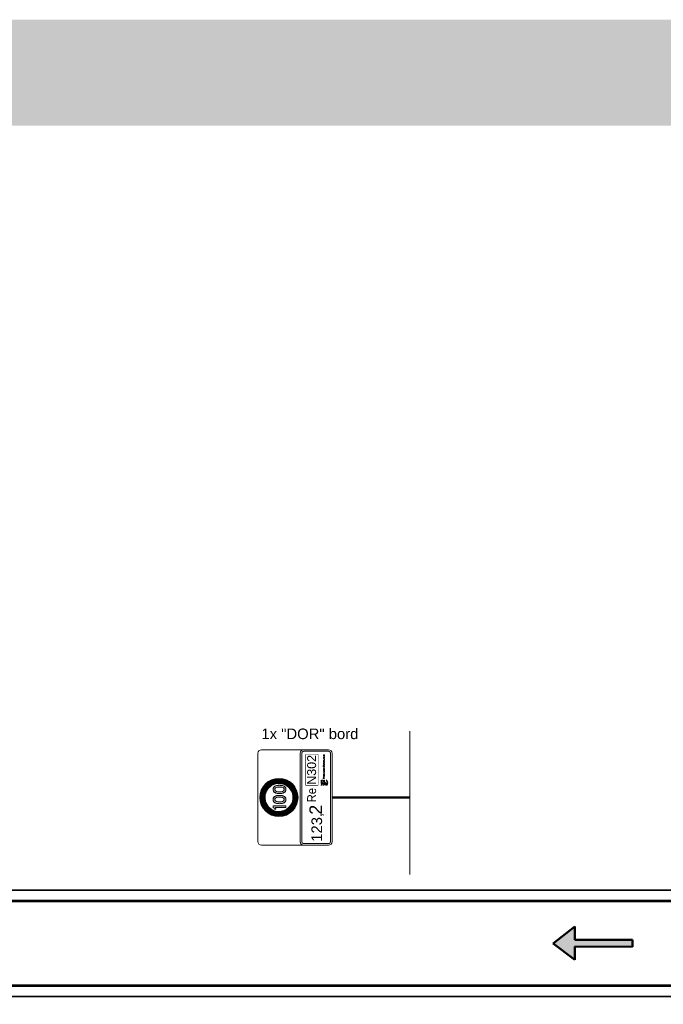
# Model space of a CAD drawing. Header units: metres. Extents: x -699 to 2316, y -1199 to 781.
# Tile 131 of 256: x -83.5 to -77.43, y -74.55 to -65.27. Entities that reach past the tile are written whole.
import ezdxf

# ---------------------------------------------------------------- set-up
doc = ezdxf.new("R2010")
doc.units = ezdxf.units.M
for name, color, linetype, lineweight in [('B-WE-VW-VERKEERSTEKEN_BORD-G', 7, 'Continuous', 18), ('N-WE-VH-KANTVERHARDING-G', 210, 'Continuous', 35), ('N-WE-VV-MARKERING-GD', 170, 'Continuous', 50), ('N-WE-VW-MARKERING_LANGS_STREEP_DOORGETROKKEN_020-G', 7, 'Continuous', 18)]:
    doc.layers.add(name, color=color, linetype=linetype, lineweight=lineweight)
doc.layers.add('X-XX-AL-TEKENBLAD_VIEWPORT-G', color=7, linetype='Continuous', lineweight=18, plot=False)
doc.styles.add('ariel', font='arial.ttf')

# ---------------------------------------------------------------- blocks, each defined once
blk = doc.blocks.new('50001005')
for p, q in [((5.438683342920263, 0.3880754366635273), (7.485709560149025, 0.002969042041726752)), ((-0.001863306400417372, -0.07907617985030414), (0.001863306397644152, 0.07907617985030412)), ((0.001863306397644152, 0.07907617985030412), (5.438683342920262, 0.07817541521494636)), ((7.485709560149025, 0.002969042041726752), (5.438683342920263, -0.3983951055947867)), ((5.438683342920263, -0.08410248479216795), (-0.001863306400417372, -0.07907617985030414))]:
    blk.add_line(p, q)
for points in [[(5.438683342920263, 0.3880754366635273), (5.438683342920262, 0.07817541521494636)], [(7.41867905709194, 0.0009771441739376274), (7.41867905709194, 0.000977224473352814), (7.418679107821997, 0.0009772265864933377), (7.418679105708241, 0.0009771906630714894), (7.41867905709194, 0.0009771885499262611), (7.418679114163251, 0.0009771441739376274)], [(7.418679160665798, 0.0009772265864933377), (7.418679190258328, 0.0009771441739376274), (7.418679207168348, 0.00097717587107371), (7.418679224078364, 0.000977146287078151), (7.4186792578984, 0.0009772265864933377)], [(7.418679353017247, 0.000977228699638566), (7.418679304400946, 0.0009772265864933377), (7.418679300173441, 0.0009771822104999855), (7.418679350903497, 0.0009771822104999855), (7.418679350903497, 0.0009771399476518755), (7.418679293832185, 0.0009771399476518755)], [(5.438683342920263, -0.08410248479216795), (5.438683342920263, -0.3983951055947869)]]:
    blk.add_lwpolyline(points)
for points in [[(7.485709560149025, 0.002969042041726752), (5.438683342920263, 0.3880754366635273), (5.438683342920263, -0.3983951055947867)], [(5.438683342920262, 0.07817541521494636), (5.438683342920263, -0.08410248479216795), (0.001863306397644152, 0.07907617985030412), (-0.001863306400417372, -0.07907617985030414)]]:
    blk.add_solid(points)
blk = doc.blocks.new('Logo_PFL_Contour_HBBORD')
at = {"layer": 'B-WE-VW-VERKEERSTEKEN_BORD-G', "color": 8, "lineweight": 5}
for points in [[(-0.06342718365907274, -0.0162602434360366), (-0.04818596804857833, -0.0162602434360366), (-0.04818596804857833, -0.01382874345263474), (-0.06342718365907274, -0.01382874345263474), (-0.06342718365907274, -0.0162602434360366)], [(-0.01421348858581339, -0.03016442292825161), (-0.01421348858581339, -0.02466804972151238), (-0.0132521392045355, -0.02466804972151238), (-0.0132521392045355, -0.03016442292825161), (-0.01421348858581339, -0.03016442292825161)], [(0.003684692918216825, -0.03016442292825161), (0.003684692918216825, -0.02466804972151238), (0.004646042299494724, -0.02466804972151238), (0.004646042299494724, -0.03016442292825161), (0.003684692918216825, -0.03016442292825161)], [(0.007635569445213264, -0.03016442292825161), (0.007635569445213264, -0.02466804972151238), (0.01074261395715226, -0.02466804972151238), (0.01074261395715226, -0.02541844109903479), (0.008596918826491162, -0.02541844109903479), (0.008596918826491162, -0.02697224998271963), (0.01063713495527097, -0.02697224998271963), (0.01063713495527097, -0.02770143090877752), (0.008596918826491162, -0.02770143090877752), (0.008596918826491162, -0.02939253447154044), (0.01074261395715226, -0.02939253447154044), (0.01074261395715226, -0.03016442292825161), (0.007635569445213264, -0.03016442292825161)], [(0.01753569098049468, -0.02383310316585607), (0.01753569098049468, -0.0261479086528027), (0.02006202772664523, -0.0261479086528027), (0.02006202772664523, -0.02692982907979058), (0.01753569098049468, -0.02692982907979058), (0.01753569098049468, -0.03016442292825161), (0.01656344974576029, -0.03016442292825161), (0.01656344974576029, -0.02302968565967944), (0.02019960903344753, -0.02302968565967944), (0.02019960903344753, -0.02383310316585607), (0.01753569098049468, -0.02383310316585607)], [(0.02257575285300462, -0.03016442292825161), (0.02257575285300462, -0.02466804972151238), (0.02353710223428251, -0.02466804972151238), (0.02353710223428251, -0.02933979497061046), (0.02550336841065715, -0.02933979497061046), (0.02550336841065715, -0.03016442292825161), (0.02257575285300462, -0.03016442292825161)], [(0.02770065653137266, -0.03016442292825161), (0.02770065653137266, -0.02466804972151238), (0.03080770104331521, -0.02466804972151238), (0.03080770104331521, -0.02541844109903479), (0.02866200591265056, -0.02541844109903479), (0.02866200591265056, -0.02697224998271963), (0.03070222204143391, -0.02697224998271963), (0.03070222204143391, -0.02770143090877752), (0.02866200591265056, -0.02770143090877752), (0.02866200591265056, -0.02939253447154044), (0.03080770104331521, -0.02939253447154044), (0.03080770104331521, -0.03016442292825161), (0.02770065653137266, -0.03016442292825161)], [(0.04725841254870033, -0.03016442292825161), (0.04725841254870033, -0.02466804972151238), (0.04821976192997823, -0.02466804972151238), (0.04821976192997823, -0.02933979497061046), (0.05018602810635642, -0.02933979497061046), (0.05018602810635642, -0.03016442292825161), (0.04725841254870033, -0.03016442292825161)], [(0.05589221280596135, -0.03016442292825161), (0.0554588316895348, -0.02901217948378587), (0.05301733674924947, -0.02901217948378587), (0.05258395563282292, -0.03016442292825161), (0.05161171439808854, -0.03016442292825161), (0.0537465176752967, -0.02466804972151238), (0.05484602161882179, -0.02466804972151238), (0.05695961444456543, -0.03016442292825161), (0.05589221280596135, -0.03016442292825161)]]:
    blk.add_lwpolyline(points, dxfattribs=at)
for points, knots in [([(-0.0621237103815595, -0.03897067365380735), (-0.06336299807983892, -0.03873523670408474), (-0.06422988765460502, -0.03844129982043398), (-0.06523806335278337, -0.03813086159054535), (-0.06523806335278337, -0.03813086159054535), (-0.06264960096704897, -0.03348679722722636), (-0.06264960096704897, -0.03348679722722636), (-0.06264960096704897, -0.03348679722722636), (-0.05968787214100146, -0.02777610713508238), (-0.05344172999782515, -0.02784243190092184), (-0.05285217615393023, -0.02784940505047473), (-0.05123874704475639, -0.02796188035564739), (-0.05123874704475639, -0.02796188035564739), (-0.05123874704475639, -0.02796188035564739), (-0.05085152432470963, -0.02519811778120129), (-0.05682556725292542, -0.02491818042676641), (-0.06182544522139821, -0.02468444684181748), (-0.06400139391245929, -0.02164250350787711), (-0.06523457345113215, -0.02043636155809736), (-0.06667619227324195, -0.01902698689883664), (-0.07078040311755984, -0.01722695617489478), (-0.07124960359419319, -0.01703857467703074), (-0.07181648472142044, -0.01682661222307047), (-0.07223074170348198, -0.01621180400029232), (-0.07223074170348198, -0.01557863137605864), (-0.07223074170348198, -0.01557863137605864), (-0.07223074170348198, -0.01207880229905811), (-0.07223074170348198, -0.01207880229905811), (-0.07223074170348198, -0.01271367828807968), (-0.07187142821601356, -0.0131236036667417), (-0.07124786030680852, -0.01339044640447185), (-0.0708580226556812, -0.01358319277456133), (-0.06550841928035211, -0.0165318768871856), (-0.06399528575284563, -0.01787577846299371), (-0.06261384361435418, -0.01910198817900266), (-0.06013701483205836, -0.0224579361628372), (-0.05643747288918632, -0.02245442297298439), (-0.05643747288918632, -0.02245442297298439), (-0.05613833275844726, -0.02245442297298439), (-0.05613833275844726, -0.02245442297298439), (-0.05442112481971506, -0.02245005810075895), (-0.05080704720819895, -0.02110961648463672), (-0.04909681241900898, -0.02022966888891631), (-0.04883430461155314, -0.02010841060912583), (-0.04833545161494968, -0.01988165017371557), (-0.04819504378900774, -0.01938192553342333), (-0.04819504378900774, -0.01938192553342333), (-0.0481932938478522, -0.02162855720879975), (-0.0481932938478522, -0.02162855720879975), (-0.0481932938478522, -0.02222505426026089), (-0.04856917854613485, -0.02229744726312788), (-0.04908547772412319, -0.02252942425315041), (-0.05005265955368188, -0.02302744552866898), (-0.0522748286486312, -0.02402423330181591), (-0.0522748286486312, -0.02402423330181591), (-0.05205941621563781, -0.02410013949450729), (-0.0519547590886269, -0.02414549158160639), (-0.0517925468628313, -0.0242187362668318), (-0.04909768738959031, -0.02554698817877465), (-0.04885872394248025, -0.02801857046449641), (-0.04885872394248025, -0.02801857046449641), (-0.04885872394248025, -0.02801857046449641), (-0.04871307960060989, -0.03016310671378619), (-0.04871307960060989, -0.03016310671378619), (-0.04871307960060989, -0.03016310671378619), (-0.05103031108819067, -0.0296790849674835), (-0.05290275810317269, -0.0296790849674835), (-0.05805787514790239, -0.0296790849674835), (-0.06040475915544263, -0.03491272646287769), (-0.06040475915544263, -0.03491272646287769), (-0.06040475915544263, -0.03491272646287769), (-0.0621237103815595, -0.03897067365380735), (-0.0621237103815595, -0.03897067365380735)], [0, 0, 0, 0, 1, 1, 1, 2, 2, 2, 3, 3, 3, 4, 4, 4, 5, 5, 5, 6, 6, 6, 7, 7, 7, 8, 8, 8, 9, 9, 9, 10, 10, 10, 11, 11, 11, 12, 12, 12, 13, 13, 13, 14, 14, 14, 15, 15, 15, 16, 16, 16, 17, 17, 17, 18, 18, 18, 19, 19, 19, 20, 20, 20, 21, 21, 21, 22, 22, 22, 23, 23, 23, 24, 24, 24, 24]), ([(-0.07168915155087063, -0.03436184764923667), (-0.07168915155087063, -0.03436184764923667), (-0.06609710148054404, -0.02903755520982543), (-0.06609710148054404, -0.02903755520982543), (-0.06609710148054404, -0.02903755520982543), (-0.06929517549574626, -0.02759767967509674), (-0.07134815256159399, -0.02682850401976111), (-0.07188450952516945, -0.02657118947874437), (-0.07222899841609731, -0.02606624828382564), (-0.07222899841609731, -0.02547757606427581), (-0.07222899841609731, -0.02547757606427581), (-0.07222899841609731, -0.02261874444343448), (-0.07222899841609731, -0.02261874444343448), (-0.07222899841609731, -0.0231995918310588), (-0.07189584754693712, -0.02361643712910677), (-0.07134204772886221, -0.02387981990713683), (-0.06716457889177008, -0.02585604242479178), (-0.06245598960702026, -0.02833725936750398), (-0.06245598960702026, -0.02833725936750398), (-0.06245598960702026, -0.02833725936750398), (-0.06933006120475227, -0.03618285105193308), (-0.06933006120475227, -0.03618285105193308), (-0.07012456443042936, -0.0356604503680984), (-0.07089551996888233, -0.03503339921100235), (-0.07168915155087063, -0.03436184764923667)], [0, 0, 0, 0, 1, 1, 1, 2, 2, 2, 3, 3, 3, 4, 4, 4, 5, 5, 5, 6, 6, 6, 7, 7, 7, 8, 8, 8, 8]), ([(-0.07214134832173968, -0.04062857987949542), (-0.06873309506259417, -0.04326155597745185), (-0.06482249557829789, -0.044837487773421), (-0.06021768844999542, -0.044837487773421), (-0.05567479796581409, -0.044837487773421), (-0.05164995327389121, -0.04323366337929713), (-0.04826350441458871, -0.04065998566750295), (-0.04826350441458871, -0.04065998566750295), (-0.04826350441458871, -0.03705550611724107), (-0.04826350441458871, -0.03705550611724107), (-0.05137785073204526, -0.04022482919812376), (-0.05541490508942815, -0.04187837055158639), (-0.06021768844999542, -0.04187837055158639), (-0.06511639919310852, -0.04187837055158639), (-0.06851506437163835, -0.04022046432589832), (-0.07214134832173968, -0.0370433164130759), (-0.07214134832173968, -0.0370433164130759), (-0.07214134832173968, -0.04062857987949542), (-0.07214134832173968, -0.04062857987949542)], [0, 0, 0, 0, 1, 1, 1, 2, 2, 2, 3, 3, 3, 4, 4, 4, 5, 5, 5, 6, 6, 6, 6]), ([(-0.03934844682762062, -0.02745837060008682), (-0.03952787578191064, -0.02745837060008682), (-0.03972908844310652, -0.02745837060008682), (-0.03991940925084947, -0.0274371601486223), (-0.03991940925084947, -0.0274371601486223), (-0.03991940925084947, -0.03016442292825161), (-0.03991940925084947, -0.03016442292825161), (-0.03991940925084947, -0.03016442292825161), (-0.04089165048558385, -0.03016442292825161), (-0.04089165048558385, -0.03016442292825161), (-0.04089165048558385, -0.03016442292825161), (-0.04089165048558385, -0.02302968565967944), (-0.04089165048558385, -0.02302968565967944), (-0.04036310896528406, -0.02300876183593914), (-0.03978182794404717, -0.02298755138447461), (-0.03913691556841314, -0.02298755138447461), (-0.03749855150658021, -0.02298755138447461), (-0.03658994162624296, -0.02381189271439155), (-0.03658994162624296, -0.02508022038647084), (-0.03658994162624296, -0.02647552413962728), (-0.03773129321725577, -0.02745837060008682), (-0.03934844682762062, -0.02745837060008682)], [0, 0, 0, 0, 1, 1, 1, 2, 2, 2, 3, 3, 3, 4, 4, 4, 5, 5, 5, 6, 6, 6, 7, 7, 7, 7]), ([(-0.03924296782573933, -0.02379068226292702), (-0.03950723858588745, -0.02379068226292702), (-0.03971819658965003, -0.02379068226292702), (-0.03991940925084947, -0.02380128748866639), (-0.03991940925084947, -0.02380128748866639), (-0.03991940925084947, -0.02661281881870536), (-0.03991940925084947, -0.02661281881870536), (-0.03973940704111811, -0.02664463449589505), (-0.03953876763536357, -0.02665523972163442), (-0.03933755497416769, -0.02665523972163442), (-0.03828104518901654, -0.02664463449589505), (-0.03760460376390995, -0.02607367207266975), (-0.03760460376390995, -0.02517538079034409), (-0.03760460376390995, -0.0242876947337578), (-0.03812225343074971, -0.02379068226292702), (-0.03924296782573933, -0.02379068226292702)], [0, 0, 0, 0, 1, 1, 1, 2, 2, 2, 3, 3, 3, 4, 4, 4, 5, 5, 5, 5]), ([(-0.03152924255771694, -0.03016442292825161), (-0.03152924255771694, -0.03016442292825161), (-0.03329429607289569, -0.02780719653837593), (-0.03329429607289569, -0.02780719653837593), (-0.03329429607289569, -0.02780719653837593), (-0.03333671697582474, -0.02780719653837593), (-0.03333671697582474, -0.02780719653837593), (-0.03333671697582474, -0.02780719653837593), (-0.03333671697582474, -0.03016442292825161), (-0.03333671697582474, -0.03016442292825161), (-0.03333671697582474, -0.03016442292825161), (-0.03429806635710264, -0.03016442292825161), (-0.03429806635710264, -0.03016442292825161), (-0.03429806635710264, -0.03016442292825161), (-0.03429806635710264, -0.02466804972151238), (-0.03429806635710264, -0.02466804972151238), (-0.03393920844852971, -0.02464683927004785), (-0.03331550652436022, -0.02463623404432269), (-0.03266027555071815, -0.02463623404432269), (-0.03138134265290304, -0.02463623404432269), (-0.03064126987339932, -0.02514356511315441), (-0.03064126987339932, -0.0261160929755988), (-0.03064126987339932, -0.02704619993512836), (-0.03133892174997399, -0.0275956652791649), (-0.0322899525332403, -0.02769082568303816), (-0.03215294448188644, -0.02783901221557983), (-0.03199415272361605, -0.02805025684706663), (-0.03181472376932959, -0.0282721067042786), (-0.03181472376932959, -0.0282721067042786), (-0.03032425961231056, -0.03016442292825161), (-0.03032425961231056, -0.03016442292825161), (-0.03032425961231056, -0.03016442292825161), (-0.03152924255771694, -0.03016442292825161), (-0.03152924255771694, -0.03016442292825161)], [0, 0, 0, 0, 1, 1, 1, 2, 2, 2, 3, 3, 3, 4, 4, 4, 5, 5, 5, 6, 6, 6, 7, 7, 7, 8, 8, 8, 9, 9, 9, 10, 10, 10, 11, 11, 11, 11]), ([(-0.03278696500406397, -0.02537630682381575), (-0.03301913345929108, -0.02537630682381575), (-0.03317792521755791, -0.0253866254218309), (-0.03333671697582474, -0.02540783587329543), (-0.03333671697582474, -0.02540783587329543), (-0.03333671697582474, -0.02713075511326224), (-0.03333671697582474, -0.02713075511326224), (-0.03316760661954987, -0.02714136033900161), (-0.03295607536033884, -0.02715196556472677), (-0.03275543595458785, -0.02715196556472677), (-0.03208931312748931, -0.02715196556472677), (-0.03165593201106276, -0.02678192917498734), (-0.03165593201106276, -0.02621125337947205), (-0.03165593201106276, -0.02565089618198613), (-0.03208931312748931, -0.02537630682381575), (-0.03278696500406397, -0.02537630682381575)], [0, 0, 0, 0, 1, 1, 1, 2, 2, 2, 3, 3, 3, 4, 4, 4, 5, 5, 5, 5]), ([(-0.02586605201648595, -0.03024869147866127), (-0.02765231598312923, -0.03024869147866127), (-0.02848697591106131, -0.02909673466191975), (-0.02848697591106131, -0.02746897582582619), (-0.02848697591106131, -0.02565089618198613), (-0.02719772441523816, -0.02458349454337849), (-0.02569694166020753, -0.02458349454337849), (-0.02407978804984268, -0.02458349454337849), (-0.02304391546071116, -0.02554541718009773), (-0.02304391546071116, -0.02736321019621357), (-0.02304391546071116, -0.02920221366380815), (-0.02431252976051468, -0.03024869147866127), (-0.02586605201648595, -0.03024869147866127)], [0, 0, 0, 0, 1, 1, 1, 2, 2, 2, 3, 3, 3, 4, 4, 4, 4]), ([(-0.0257708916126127, -0.02540783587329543), (-0.02666918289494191, -0.02540783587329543), (-0.02746199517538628, -0.02609488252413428), (-0.02746199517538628, -0.0273844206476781), (-0.02746199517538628, -0.02850484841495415), (-0.02700740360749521, -0.02941374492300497), (-0.02580242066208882, -0.02941374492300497), (-0.02484049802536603, -0.02941374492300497), (-0.02407978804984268, -0.02875851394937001), (-0.02407978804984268, -0.02744776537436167), (-0.02407978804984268, -0.0261160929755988), (-0.02473501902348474, -0.02540783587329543), (-0.0257708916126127, -0.02540783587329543)], [0, 0, 0, 0, 1, 1, 1, 2, 2, 2, 3, 3, 3, 4, 4, 4, 4]), ([(-0.01835411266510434, -0.03016442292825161), (-0.01835411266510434, -0.03016442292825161), (-0.01945304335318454, -0.03016442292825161), (-0.01945304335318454, -0.03016442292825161), (-0.01945304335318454, -0.03016442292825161), (-0.0215884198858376, -0.02466804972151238), (-0.0215884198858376, -0.02466804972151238), (-0.0215884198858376, -0.02466804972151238), (-0.02052044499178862, -0.02466804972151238), (-0.02052044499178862, -0.02466804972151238), (-0.02052044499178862, -0.02466804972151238), (-0.01935788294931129, -0.02773324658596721), (-0.01935788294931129, -0.02773324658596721), (-0.01917845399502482, -0.02818755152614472), (-0.01901966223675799, -0.02866335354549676), (-0.01889297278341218, -0.02913886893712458), (-0.01889297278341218, -0.02913886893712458), (-0.01888265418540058, -0.02913886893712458), (-0.01888265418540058, -0.02913886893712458), (-0.01873475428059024, -0.02867395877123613), (-0.01858628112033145, -0.02818755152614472), (-0.01841717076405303, -0.02776477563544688), (-0.01841717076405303, -0.02776477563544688), (-0.0172018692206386, -0.02466804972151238), (-0.0172018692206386, -0.02466804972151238), (-0.0172018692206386, -0.02466804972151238), (-0.0161975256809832, -0.02466804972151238), (-0.0161975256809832, -0.02466804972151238), (-0.0161975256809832, -0.02466804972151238), (-0.01835411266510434, -0.03016442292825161), (-0.01835411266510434, -0.03016442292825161)], [0, 0, 0, 0, 1, 1, 1, 2, 2, 2, 3, 3, 3, 4, 4, 4, 5, 5, 5, 6, 6, 6, 7, 7, 7, 8, 8, 8, 9, 9, 9, 10, 10, 10, 10]), ([(-0.006690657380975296, -0.03016442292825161), (-0.006690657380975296, -0.03016442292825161), (-0.008761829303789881, -0.02694043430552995), (-0.008761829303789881, -0.02694043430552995), (-0.00898367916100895, -0.026602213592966), (-0.009206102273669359, -0.0262006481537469), (-0.009364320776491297, -0.02586242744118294), (-0.009364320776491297, -0.02586242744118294), (-0.009375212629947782, -0.02586242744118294), (-0.009375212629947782, -0.02586242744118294), (-0.009354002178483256, -0.02621125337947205), (-0.00933279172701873, -0.02658100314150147), (-0.00933279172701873, -0.02717288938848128), (-0.00933279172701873, -0.02717288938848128), (-0.00933279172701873, -0.03016442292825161), (-0.00933279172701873, -0.03016442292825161), (-0.00933279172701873, -0.03016442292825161), (-0.01026261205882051, -0.03016442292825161), (-0.01026261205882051, -0.03016442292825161), (-0.01026261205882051, -0.03016442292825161), (-0.01026261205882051, -0.02466804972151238), (-0.01026261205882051, -0.02466804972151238), (-0.01026261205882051, -0.02466804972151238), (-0.008994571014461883, -0.02466804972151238), (-0.008994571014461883, -0.02466804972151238), (-0.008994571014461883, -0.02466804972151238), (-0.006954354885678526, -0.02783901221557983), (-0.006954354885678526, -0.02783901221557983), (-0.006722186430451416, -0.02818755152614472), (-0.006500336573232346, -0.02856819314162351), (-0.006310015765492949, -0.02893794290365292), (-0.006310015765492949, -0.02893794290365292), (-0.006299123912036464, -0.02893794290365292), (-0.006299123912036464, -0.02893794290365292), (-0.006331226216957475, -0.02857879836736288), (-0.006341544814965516, -0.02798691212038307), (-0.006341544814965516, -0.02717288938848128), (-0.006341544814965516, -0.02717288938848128), (-0.006352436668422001, -0.02466804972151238), (-0.006352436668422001, -0.02466804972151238), (-0.006352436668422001, -0.02466804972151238), (-0.005411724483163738, -0.02466804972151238), (-0.005411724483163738, -0.02466804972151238), (-0.005411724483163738, -0.02466804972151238), (-0.005411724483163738, -0.03016442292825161), (-0.005411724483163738, -0.03016442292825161), (-0.005411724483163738, -0.03016442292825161), (-0.006690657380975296, -0.03016442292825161), (-0.006690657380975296, -0.03016442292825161)], [0, 0, 0, 0, 1, 1, 1, 2, 2, 2, 3, 3, 3, 4, 4, 4, 5, 5, 5, 6, 6, 6, 7, 7, 7, 8, 8, 8, 9, 9, 9, 10, 10, 10, 11, 11, 11, 12, 12, 12, 13, 13, 13, 14, 14, 14, 15, 15, 15, 16, 16, 16, 16]), ([(-0.0002558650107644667, -0.03023837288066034), (-0.002020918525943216, -0.03023837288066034), (-0.002940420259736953, -0.02921281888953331), (-0.002940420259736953, -0.02753232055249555), (-0.002940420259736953, -0.0259575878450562), (-0.002052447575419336, -0.02459409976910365), (-2.312330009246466e-05, -0.02459409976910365), (0.0003678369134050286, -0.02459409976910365), (0.0008224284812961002, -0.02464683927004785), (0.001203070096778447, -0.02475260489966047), (0.001203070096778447, -0.02475260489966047), (0.001107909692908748, -0.02560876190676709), (0.001107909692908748, -0.02560876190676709), (0.0006951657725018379, -0.02548178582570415), (0.0002829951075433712, -0.02540783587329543), (-0.0001182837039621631, -0.02540783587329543), (-0.001312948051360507, -0.02540783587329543), (-0.001915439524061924, -0.02628520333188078), (-0.001915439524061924, -0.0274371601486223), (-0.001915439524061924, -0.02870548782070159), (-0.001249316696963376, -0.02939253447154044), (-5.522560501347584e-05, -0.02939253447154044), (0.0003781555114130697, -0.02939253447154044), (0.0008327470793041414, -0.02928676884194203), (0.001170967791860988, -0.02912826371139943), (0.001170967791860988, -0.02912826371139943), (0.001255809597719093, -0.02997381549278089), (0.001255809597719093, -0.02997381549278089), (0.0008115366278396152, -0.03014321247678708), (0.0002938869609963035, -0.03023837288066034), (-0.0002558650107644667, -0.03023837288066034)], [0, 0, 0, 0, 1, 1, 1, 2, 2, 2, 3, 3, 3, 4, 4, 4, 5, 5, 5, 6, 6, 6, 7, 7, 7, 8, 8, 8, 9, 9, 9, 10, 10, 10, 10]), ([(0.03578470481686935, -0.03016442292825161), (0.03578470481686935, -0.03016442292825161), (0.0346857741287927, -0.03016442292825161), (0.0346857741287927, -0.03016442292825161), (0.0346857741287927, -0.03016442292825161), (0.03255039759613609, -0.02466804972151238), (0.03255039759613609, -0.02466804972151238), (0.03255039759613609, -0.02466804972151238), (0.03361837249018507, -0.02466804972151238), (0.03361837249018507, -0.02466804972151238), (0.03361837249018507, -0.02466804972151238), (0.0347809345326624, -0.02773324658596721), (0.0347809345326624, -0.02773324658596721), (0.03496036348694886, -0.02818755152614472), (0.03511915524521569, -0.02866335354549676), (0.03524584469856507, -0.02913886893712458), (0.03524584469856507, -0.02913886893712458), (0.03525616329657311, -0.02913886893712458), (0.03525616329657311, -0.02913886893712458), (0.03540463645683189, -0.02867395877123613), (0.03555253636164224, -0.02818755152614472), (0.03572164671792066, -0.02776477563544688), (0.03572164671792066, -0.02776477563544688), (0.03693694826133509, -0.02466804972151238), (0.03693694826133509, -0.02466804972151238), (0.03693694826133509, -0.02466804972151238), (0.03794071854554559, -0.02466804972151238), (0.03794071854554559, -0.02466804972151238), (0.03794071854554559, -0.02466804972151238), (0.03578470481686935, -0.03016442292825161), (0.03578470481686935, -0.03016442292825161)], [0, 0, 0, 0, 1, 1, 1, 2, 2, 2, 3, 3, 3, 4, 4, 4, 5, 5, 5, 6, 6, 6, 7, 7, 7, 8, 8, 8, 9, 9, 9, 10, 10, 10, 10]), ([(0.04200739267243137, -0.03024869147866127), (0.04022112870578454, -0.03024869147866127), (0.03938646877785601, -0.02909673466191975), (0.03938646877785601, -0.02746897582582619), (0.03938646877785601, -0.02565089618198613), (0.04067572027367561, -0.02458349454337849), (0.04217650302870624, -0.02458349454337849), (0.04379365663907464, -0.02458349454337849), (0.0448295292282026, -0.02554541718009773), (0.0448295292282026, -0.02736321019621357), (0.0448295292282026, -0.02920221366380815), (0.04356091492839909, -0.03024869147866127), (0.04200739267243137, -0.03024869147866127)], [0, 0, 0, 0, 1, 1, 1, 2, 2, 2, 3, 3, 3, 4, 4, 4, 4]), ([(0.04210255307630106, -0.02540783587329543), (0.04120426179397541, -0.02540783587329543), (0.04041144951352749, -0.02609488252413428), (0.04041144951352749, -0.0273844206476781), (0.04041144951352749, -0.02850484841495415), (0.04086604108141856, -0.02941374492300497), (0.04207102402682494, -0.02941374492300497), (0.04303294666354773, -0.02941374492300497), (0.04379365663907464, -0.02875851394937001), (0.04379365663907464, -0.02744776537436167), (0.04379365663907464, -0.0261160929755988), (0.04313842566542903, -0.02540783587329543), (0.04210255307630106, -0.02540783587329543)], [0, 0, 0, 0, 1, 1, 1, 2, 2, 2, 3, 3, 3, 4, 4, 4, 4]), ([(0.05454964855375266, -0.02658100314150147), (0.05443327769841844, -0.02627459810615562), (0.05432779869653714, -0.02593637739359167), (0.05424353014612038, -0.02567210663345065), (0.05424353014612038, -0.02567210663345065), (0.05423263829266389, -0.02567210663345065), (0.05423263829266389, -0.02567210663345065), (0.05416958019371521, -0.02594698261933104), (0.05406352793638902, -0.02626399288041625), (0.05394715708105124, -0.02657039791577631), (0.05394715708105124, -0.02657039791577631), (0.0532707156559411, -0.02830392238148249), (0.0532707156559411, -0.02830392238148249), (0.0532707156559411, -0.02830392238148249), (0.05521577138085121, -0.02830392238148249), (0.05521577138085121, -0.02830392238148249), (0.05521577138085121, -0.02830392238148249), (0.05454964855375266, -0.02658100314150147), (0.05454964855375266, -0.02658100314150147)], [0, 0, 0, 0, 1, 1, 1, 2, 2, 2, 3, 3, 3, 4, 4, 4, 5, 5, 5, 6, 6, 6, 6]), ([(0.06271739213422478, -0.03016442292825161), (0.06271739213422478, -0.03016442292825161), (0.0606462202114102, -0.02694043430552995), (0.0606462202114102, -0.02694043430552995), (0.06042379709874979, -0.026602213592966), (0.06020194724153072, -0.0262006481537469), (0.06004372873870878, -0.02586242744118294), (0.06004372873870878, -0.02586242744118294), (0.06003283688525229, -0.02586242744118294), (0.06003283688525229, -0.02586242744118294), (0.06005404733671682, -0.02621125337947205), (0.0600752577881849, -0.02658100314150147), (0.0600752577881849, -0.02717288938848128), (0.0600752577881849, -0.02717288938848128), (0.0600752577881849, -0.03016442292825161), (0.0600752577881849, -0.03016442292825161), (0.0600752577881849, -0.03016442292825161), (0.05914543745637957, -0.03016442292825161), (0.05914543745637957, -0.03016442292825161), (0.05914543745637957, -0.03016442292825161), (0.05914543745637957, -0.02466804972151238), (0.05914543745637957, -0.02466804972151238), (0.05914543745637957, -0.02466804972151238), (0.06041347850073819, -0.02466804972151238), (0.06041347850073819, -0.02466804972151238), (0.06041347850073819, -0.02466804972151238), (0.06245312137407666, -0.02783901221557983), (0.06245312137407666, -0.02783901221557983), (0.06268586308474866, -0.02818755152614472), (0.06290771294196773, -0.02856819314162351), (0.06309803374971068, -0.02893794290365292), (0.06309803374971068, -0.02893794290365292), (0.06310892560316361, -0.02893794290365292), (0.06310892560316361, -0.02893794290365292), (0.0630768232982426, -0.02857879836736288), (0.06306650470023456, -0.02798691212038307), (0.06306650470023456, -0.02717288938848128), (0.06306650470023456, -0.02717288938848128), (0.06305561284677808, -0.02466804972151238), (0.06305561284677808, -0.02466804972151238), (0.06305561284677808, -0.02466804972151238), (0.06399632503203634, -0.02466804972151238), (0.06399632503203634, -0.02466804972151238), (0.06399632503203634, -0.02466804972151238), (0.06399632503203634, -0.03016442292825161), (0.06399632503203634, -0.03016442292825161), (0.06399632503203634, -0.03016442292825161), (0.06271739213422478, -0.03016442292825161), (0.06271739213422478, -0.03016442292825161)], [0, 0, 0, 0, 1, 1, 1, 2, 2, 2, 3, 3, 3, 4, 4, 4, 5, 5, 5, 6, 6, 6, 7, 7, 7, 8, 8, 8, 9, 9, 9, 10, 10, 10, 11, 11, 11, 12, 12, 12, 13, 13, 13, 14, 14, 14, 15, 15, 15, 16, 16, 16, 16]), ([(0.06859096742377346, -0.03019595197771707), (0.06793573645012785, -0.03019595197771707), (0.06743872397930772, -0.03017474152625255), (0.06699502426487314, -0.03016442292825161), (0.06699502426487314, -0.03016442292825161), (0.06699502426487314, -0.02466804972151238), (0.06699502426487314, -0.02466804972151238), (0.06745993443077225, -0.02466804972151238), (0.06825274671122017, -0.02464683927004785), (0.06887587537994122, -0.02464683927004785), (0.07068334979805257, -0.02464683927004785), (0.07182470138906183, -0.02543965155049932), (0.07182470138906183, -0.02734199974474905), (0.07182470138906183, -0.0292973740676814), (0.07044028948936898, -0.03019595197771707), (0.06859096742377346, -0.03019595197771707)], [0, 0, 0, 0, 1, 1, 1, 2, 2, 2, 3, 3, 3, 4, 4, 4, 5, 5, 5, 5]), ([(0.06873886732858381, -0.02541844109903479), (0.0685061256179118, -0.02541844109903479), (0.06819943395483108, -0.02542904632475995), (0.06795637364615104, -0.02543965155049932), (0.06795637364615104, -0.02543965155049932), (0.06795637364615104, -0.02936100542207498), (0.06795637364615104, -0.02936100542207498), (0.0681254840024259, -0.02938192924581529), (0.06845338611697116, -0.02939253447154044), (0.06869644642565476, -0.02939253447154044), (0.0699438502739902, -0.02939253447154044), (0.0708100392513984, -0.02876883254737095), (0.0708100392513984, -0.02739502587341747), (0.0708100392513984, -0.02608427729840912), (0.07011296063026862, -0.02541844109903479), (0.06873886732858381, -0.02541844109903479)], [0, 0, 0, 0, 1, 1, 1, 2, 2, 2, 3, 3, 3, 4, 4, 4, 5, 5, 5, 5])]:
    blk.add_open_spline(points, degree=3, knots=knots, dxfattribs=at)

msp = doc.modelspace()

# ---------------------------------------------------------------- hatches: boundary and pattern name
at = {"layer": 'B-WE-VW-VERKEERSTEKEN_BORD-G', "lineweight": 5}
h = msp.add_hatch(color=8, dxfattribs=at)
edge = h.paths.add_edge_path()
edge.add_arc((-81.04844356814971, -72.45223060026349), 0.1100345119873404, 253.7449995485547, 271.32966226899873, ccw=False)
edge.add_arc((-81.06792529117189, -72.52016749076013), 0.03936143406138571, 196.4732213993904, 253.28871833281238, ccw=False)
edge.add_arc((-81.07283894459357, -72.5235473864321), 0.03374168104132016, 125.6376289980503, 193.3339411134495, ccw=False)
edge.add_arc((-81.05235864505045, -72.5593970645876), 0.07493060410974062, 85.14494653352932, 122.3912119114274, ccw=False)
edge.add_arc((-81.03943112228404, -72.55937593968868), 0.0749306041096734, 57.79604159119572, 95.04230696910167, ccw=False)
edge.add_arc((-81.01906809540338, -72.52345951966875), 0.03374168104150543, 346.8533123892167, 414.54962450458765, ccw=False)
edge.add_arc((-81.02399276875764, -72.5200957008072), 0.03936143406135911, 286.8985351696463, 343.7140321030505, ccw=False)
edge.add_arc((-81.04369641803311, -72.45222284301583), 0.1100345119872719, 268.8575912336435, 286.44225395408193, ccw=False)
edge = h.paths.add_edge_path(flags=16)
edge.add_arc((-81.04844356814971, -72.45223060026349), 0.09378741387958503, 253.78819199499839, 271.5438270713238, ccw=False)
edge.add_arc((-81.06792529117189, -72.52016749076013), 0.02311433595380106, 197.6115757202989, 253.14324999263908, ccw=False)
edge.add_arc((-81.07283894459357, -72.5235473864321), 0.01749458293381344, 126.99094342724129, 191.9206802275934, ccw=False)
edge.add_arc((-81.05235864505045, -72.5593970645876), 0.05868350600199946, 83.76987864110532, 121.89537656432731, ccw=False)
edge.add_arc((-81.03943112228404, -72.55937593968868), 0.05868350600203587, 58.29187693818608, 96.41737486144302, ccw=False)
edge.add_arc((-81.01906809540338, -72.52345951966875), 0.0174945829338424, 348.266573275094, 413.19631007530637, ccw=False)
edge.add_arc((-81.02399276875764, -72.5200957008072), 0.0231143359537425, 287.0440035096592, 342.57567778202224, ccw=False)
edge.add_arc((-81.04369641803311, -72.45222284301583), 0.09378741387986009, 268.6434264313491, 286.399061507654, ccw=False)
h.paths.add_polyline_path([(-80.98516339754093, -72.6189465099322), (-80.98537730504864, -72.62290019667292), (-80.98603359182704, -72.62670489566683), (-80.98713085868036, -72.63036060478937), (-80.98866980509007, -72.63386732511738), (-80.99065043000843, -72.63722575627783), (-80.99307203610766, -72.64043449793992), (-80.99593602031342, -72.64349495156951), (-80.9992409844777, -72.6464064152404), (-81.00305285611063, -72.64906685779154), (-81.00743616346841, -72.65137424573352), (-81.01239090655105, -72.65332857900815), (-81.01791638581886, -72.65492985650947), (-81.02401399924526, -72.65617878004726), (-81.03068234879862, -72.65707464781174), (-81.03792283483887, -72.65761676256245), (-81.04573405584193, -72.65780652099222), (-81.05354585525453, -72.65764229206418), (-81.06078737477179, -72.6571238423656), (-81.06745791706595, -72.6562497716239), (-81.0735581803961, -72.6550207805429), (-81.07908746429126, -72.65343756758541), (-81.08404646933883, -72.65149943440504), (-81.08843449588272, -72.6492063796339), (-81.09225294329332, -72.64655840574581), (-81.0955646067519, -72.64365775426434), (-81.09843647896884, -72.64060667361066), (-81.10086715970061, -72.63740586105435), (-81.10285735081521, -72.6340539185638), (-81.10440635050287, -72.63055224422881), (-81.10551485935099, -72.62690013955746), (-81.10618217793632, -72.62309760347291), (-81.1064097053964, -72.61914463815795), (-81.1061950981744, -72.6151909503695), (-81.10554020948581, -72.61138695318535), (-81.10444364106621, -72.60773194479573), (-81.10290609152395, -72.60422662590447), (-81.10092686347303, -72.60086959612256), (-81.0985066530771, -72.5976629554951), (-81.09564476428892, -72.5946046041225), (-81.09234259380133, -72.59169594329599), (-81.08853281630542, -72.5890383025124), (-81.08415230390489, -72.58673301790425), (-81.07919965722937, -72.58478008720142), (-81.073675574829, -72.58318021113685), (-81.06757935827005, -72.5819326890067), (-81.06091170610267, -72.58103822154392), (-81.05367191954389, -72.58049610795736), (-81.04586069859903, -72.58030634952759), (-81.03804889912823, -72.58047057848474), (-81.0308066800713, -72.58098902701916), (-81.02413544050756, -72.58186169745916), (-81.01803378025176, -72.58308928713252), (-81.01250309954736, -72.58467109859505), (-81.00754199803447, -72.58660782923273), (-81.00315117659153, -72.58889878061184), (-80.99933063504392, -72.59154395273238), (-80.99601617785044, -72.59444180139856), (-80.99314221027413, -72.59749077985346), (-80.99071013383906, -72.60068949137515), (-80.9887185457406, -72.60404003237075), (-80.9871681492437, -72.60754030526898), (-80.98605894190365, -72.6111917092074), (-80.98539022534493, -72.6149935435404)])
edge = h.paths.add_edge_path(flags=16)
edge.add_arc((-81.04828739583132, -72.54780163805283), 0.09378741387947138, 253.788191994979, 271.5438270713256, ccw=False)
edge.add_arc((-81.0677691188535, -72.61573852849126), 0.0231143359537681, 197.6115757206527, 253.1432499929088, ccw=False)
edge.add_arc((-81.0726827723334, -72.61911842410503), 0.01749458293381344, 126.99094342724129, 191.9206802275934, ccw=False)
edge.add_arc((-81.05220247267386, -72.65496810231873), 0.05868350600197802, 83.7698786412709, 121.89537656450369, ccw=False)
edge.add_arc((-81.03927495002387, -72.65494697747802), 0.05868350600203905, 58.291876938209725, 96.41737486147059, ccw=False)
edge.add_arc((-81.018911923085, -72.61903055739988), 0.0174945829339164, 348.2665732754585, 413.196310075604, ccw=False)
edge.add_arc((-81.02383659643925, -72.61566673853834), 0.02311433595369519, 287.04400350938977, 342.57567778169, ccw=False)
edge.add_arc((-81.04354024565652, -72.54779388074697), 0.09378741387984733, 268.64342643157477, 286.3990615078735, ccw=False)
edge = h.paths.add_edge_path()
edge.add_line((-80.98656923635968, -72.69491920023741), (-80.9865953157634, -72.67895968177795))
edge.add_line((-80.98659531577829, -72.67895968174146), (-81.1053490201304, -72.67915373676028))
edge.add_line((-81.1053490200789, -72.67915373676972), (-81.10532694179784, -72.69266472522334))
edge.add_arc((-81.11222817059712, -72.70953928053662), 0.01823122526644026, 360.11736238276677, 427.75678908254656, ccw=False)
edge.add_line((-81.09399698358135, -72.70950193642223), (-81.08094561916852, -72.70948060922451))
edge.add_line((-81.08094561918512, -72.70948060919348), (-81.08232494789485, -72.69507567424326))
edge.add_line((-81.08232494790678, -72.6950756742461), (-80.98656923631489, -72.69491920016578))

# ---------------------------------------------------------------- linework, layer by layer
at = {"layer": 'B-WE-VW-VERKEERSTEKEN_BORD-G', "color": 8, "lineweight": 5, "flags": 128}
for points in [[(-81.21631491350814, -72.14930228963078, 0.4142135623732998), (-81.25017558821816, -72.18316296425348), (-81.25017558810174, -73.0154416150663, 0.4142135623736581), (-81.21631491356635, -73.04930228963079), (-80.81631491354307, -73.04930228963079, -0.4142135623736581), (-80.85017558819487, -73.0154416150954), (-80.85017558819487, -72.18316296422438, -0.4142135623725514), (-80.81631491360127, -72.14930228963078)], [(-80.99949800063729, -72.49597293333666, -0.3042823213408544), (-80.98621075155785, -72.53113389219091, -0.2531108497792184), (-81.01255127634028, -72.55775754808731, -0.07687848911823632), (-81.04589022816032, -72.5622354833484, -0.07687848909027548), (-81.07924363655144, -72.55786652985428, -0.2531108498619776), (-81.10567103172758, -72.53132910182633, -0.3042823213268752), (-81.09249876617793, -72.49612490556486, -0.1639635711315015), (-81.04601687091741, -72.48473531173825, -0.1639635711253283)], [(-81.04589022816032, -72.5622354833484, -0.07687848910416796), (-81.07924363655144, -72.55786652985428, -0.2531108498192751), (-81.10567103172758, -72.53132910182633, -0.3042823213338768), (-81.09249876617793, -72.49612490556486, -0.1639635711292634), (-81.04601687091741, -72.48473531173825, -0.1639635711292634), (-80.99949800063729, -72.49597293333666, -0.3042823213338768), (-80.98621075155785, -72.53113389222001, -0.2531108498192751), (-81.01255127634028, -72.55775754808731, -0.07687848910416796)], [(-80.9993418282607, -72.59154397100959, -0.3042823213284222), (-80.98605457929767, -72.62670492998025, -0.2531108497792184), (-81.0123951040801, -72.65332858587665, -0.07687848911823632), (-81.04573405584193, -72.65780652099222, -0.07687848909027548), (-81.07908746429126, -72.65343756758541, -0.2531108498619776), (-81.10551485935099, -72.62690013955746, -0.3042823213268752), (-81.09234259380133, -72.59169594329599, -0.1639635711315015), (-81.04586069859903, -72.58030634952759, -0.1639635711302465)], [(-81.04573405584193, -72.65780652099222, -0.07687848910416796), (-81.07908746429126, -72.65343756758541, -0.2531108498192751), (-81.10551485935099, -72.62690013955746, -0.3042823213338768), (-81.09234259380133, -72.59169594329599, -0.1639635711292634), (-81.04586069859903, -72.58030634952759, -0.1639635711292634), (-80.9993418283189, -72.5915439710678, -0.3042823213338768), (-80.98605457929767, -72.62670492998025, -0.2531108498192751), (-81.0123951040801, -72.65332858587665, -0.07687848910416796)], [(-81.00858752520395, -72.50945173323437, -0.2911408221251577), (-81.00193907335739, -72.5270171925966, -0.2550985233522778), (-81.01788096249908, -72.54238736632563, -0.0757774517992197), (-81.04591678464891, -72.54598397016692, -0.07577745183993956), (-81.07396421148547, -72.5424790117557, -0.2550985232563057), (-81.08995624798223, -72.52716102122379, -0.2911408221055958), (-81.0833652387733, -72.50957392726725, -0.1679055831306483), (-81.04599019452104, -72.50106014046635, -0.1679055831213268)], [(-81.04591678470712, -72.54598397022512, -0.07762894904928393), (-81.07462798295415, -72.5422886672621, -0.2471586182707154), (-81.08995624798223, -72.52716102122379, -0.291140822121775), (-81.0833652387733, -72.50957392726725, -0.1679055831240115), (-81.04599019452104, -72.50106014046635, -0.1679055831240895), (-81.00858752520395, -72.50945173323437, -0.2911408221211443), (-81.00193907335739, -72.5270171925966, -0.2471586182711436), (-81.01721781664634, -72.54219485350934, -0.07762894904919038)], [(-80.98659531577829, -72.67895968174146), (-80.98656923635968, -72.69491920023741), (-81.08232494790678, -72.6950756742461), (-81.08094561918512, -72.70948060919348), (-81.09399698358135, -72.70950193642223, 0.3040111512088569), (-81.1053269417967, -72.69266472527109), (-81.1053490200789, -72.67915373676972)], [(-80.98656923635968, -72.69491920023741), (-80.98659531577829, -72.67895968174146), (-81.1053490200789, -72.67915373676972), (-81.1053269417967, -72.69266472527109, -0.3040111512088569), (-81.09399698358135, -72.70950193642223), (-81.08094561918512, -72.70948060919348), (-81.08232494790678, -72.6950756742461)], [(-81.00843135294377, -72.6050227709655, -0.2911408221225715), (-81.00178290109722, -72.62258823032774, -0.2550985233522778), (-81.0177247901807, -72.63795840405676, -0.0757774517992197), (-81.04576061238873, -72.64155500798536, -0.07577745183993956), (-81.07380803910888, -72.63805004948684, -0.2550985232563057), (-81.08980007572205, -72.62273205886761, -0.2911408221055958), (-81.08320906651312, -72.60514496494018, -0.1679055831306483), (-81.04583402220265, -72.59663117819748, -0.1679055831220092)], [(-81.04576061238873, -72.64155500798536, -0.07762894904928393), (-81.07447181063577, -72.63785970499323, -0.2471586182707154), (-81.08980007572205, -72.62273205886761, -0.291140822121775), (-81.08320906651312, -72.60514496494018, -0.1679055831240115), (-81.04583402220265, -72.59663117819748, -0.1679055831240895), (-81.00843135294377, -72.6050227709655, -0.2911408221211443), (-81.00178290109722, -72.62258823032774, -0.2471586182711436), (-81.01706164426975, -72.63776589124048, -0.07762894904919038)]]:
    msp.add_lwpolyline(points, format="xyb", close=True, dxfattribs=at)
at = {"layer": 'B-WE-VW-VERKEERSTEKEN_BORD-G', "color": 8, "lineweight": 5}
msp.add_lwpolyline([(-80.81631491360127, -72.14930228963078, 0.4142135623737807), (-80.85017558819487, -72.18316296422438), (-80.85017558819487, -73.0154416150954, 0.4142135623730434), (-80.81631491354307, -73.04930228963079), (-80.5840362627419, -73.04930228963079, 0.4142135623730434), (-80.55017558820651, -73.01544161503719), (-80.5501755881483, -72.18316296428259, 0.4142135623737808), (-80.5840362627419, -72.14930228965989)], format="xyb", close=True, dxfattribs=at)
for points, const_width in [([(-80.56517558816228, -73.0154416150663), (-80.56517558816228, -72.18316296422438, 0.414213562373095), (-80.58403626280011, -72.16430228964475), (-80.81631491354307, -72.16430228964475, 0.4142135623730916), (-80.8351755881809, -72.18316296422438), (-80.8351755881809, -73.0154416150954, 0.414213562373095), (-80.81631491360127, -73.03430228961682), (-80.58403626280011, -73.03430228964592, 0.4142135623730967)], 0.009430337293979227), ([(-80.68133069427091, -72.47935634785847), (-80.68133069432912, -72.19995439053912, 0.414213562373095), (-80.68976551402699, -72.19151957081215), (-80.79364454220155, -72.19151957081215, 0.4142135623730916), (-80.80207936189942, -72.19995439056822), (-80.80207936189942, -72.47935634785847, 0.414213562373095), (-80.79364454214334, -72.48779116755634), (-80.68976551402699, -72.48779116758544, 0.4142135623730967)], 0.004217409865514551)]:
    msp.add_lwpolyline(points, format="xyb", close=True, dxfattribs=dict(at, const_width=const_width))
at = {"layer": 'B-WE-VW-VERKEERSTEKEN_BORD-G', "color": 8, "lineweight": 5, "const_width": 0.0478, "flags": 128}
msp.add_lwpolyline([(-81.02586414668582, -72.75340655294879, -1.073594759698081), (-81.05244765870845, -72.44330867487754, -0.924711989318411), (-81.02586414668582, -72.75340655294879, -0.924711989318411)], format="xyb", dxfattribs=at)
at = {"layer": 'B-WE-VW-VERKEERSTEKEN_BORD-G', "color": 8, "lineweight": 5, "flags": 128}
msp.add_lwpolyline([(-81.02982647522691, -72.72980974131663, -1.074112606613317), (-81.05233595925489, -72.46723558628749, -0.9251580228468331), (-81.02982647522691, -72.72980974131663, -0.6819991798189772)], format="xyb", dxfattribs=at)
for points in [[(-80.9853195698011, -72.52337547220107), (-80.98553347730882, -72.52732915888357), (-80.98618976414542, -72.5311338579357), (-80.98728703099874, -72.53478956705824), (-80.98882597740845, -72.53829628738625), (-80.99080660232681, -72.5416547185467), (-80.99322820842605, -72.54486346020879), (-80.9960921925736, -72.54792391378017), (-80.99939715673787, -72.55083537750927), (-81.00320902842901, -72.5534958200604), (-81.0075923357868, -72.55580320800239), (-81.01254707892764, -72.55775754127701), (-81.01807255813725, -72.55935881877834), (-81.02417017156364, -72.56060774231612), (-81.030838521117, -72.5615036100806), (-81.03807900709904, -72.56204572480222), (-81.04589022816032, -72.5622354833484), (-81.05370202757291, -72.56207125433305), (-81.06094354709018, -72.56155280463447), (-81.06761408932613, -72.56067873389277), (-81.07371435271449, -72.55944974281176), (-81.07924363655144, -72.55786652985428), (-81.084202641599, -72.5559283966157), (-81.0885906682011, -72.55363534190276), (-81.0924091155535, -72.55098736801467), (-81.09572077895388, -72.5480867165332), (-81.09859265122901, -72.54503563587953), (-81.10102333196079, -72.54183482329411), (-81.1030135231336, -72.53848288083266), (-81.10456252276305, -72.53498120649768), (-81.10567103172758, -72.53132910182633), (-81.1063383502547, -72.52752656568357), (-81.10656587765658, -72.52357360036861), (-81.10635127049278, -72.51961991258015), (-81.10569638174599, -72.51581591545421), (-81.1045998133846, -72.5121609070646), (-81.10306226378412, -72.50865558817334), (-81.10108303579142, -72.50529855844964), (-81.09866282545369, -72.50209191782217), (-81.0958009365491, -72.49903356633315), (-81.09249876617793, -72.49612490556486), (-81.0886889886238, -72.49346726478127), (-81.08430847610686, -72.49116198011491), (-81.07935582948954, -72.48920904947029), (-81.07383174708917, -72.48760917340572), (-81.06773553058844, -72.48636165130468), (-81.06106787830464, -72.48546718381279), (-81.05382809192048, -72.48492507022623), (-81.04601687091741, -72.48473531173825), (-81.03820507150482, -72.4848995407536), (-81.03096285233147, -72.48541798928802), (-81.02429161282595, -72.48629065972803), (-81.01818995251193, -72.48751824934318), (-81.01265927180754, -72.48910006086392), (-81.00769817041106, -72.4910367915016), (-81.0033073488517, -72.49332774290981), (-80.9994868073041, -72.49597291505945), (-80.99617235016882, -72.49887076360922), (-80.99329838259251, -72.50191974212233), (-80.99086630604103, -72.50511845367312), (-80.98887471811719, -72.50846899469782), (-80.98732432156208, -72.51196926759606), (-80.98621511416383, -72.51562067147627), (-80.9855463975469, -72.51942250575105), (-80.9853195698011, -72.52337547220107)], [(-80.98516339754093, -72.6189465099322), (-80.98537730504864, -72.62290019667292), (-80.98603359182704, -72.62670489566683), (-80.98713085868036, -72.63036060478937), (-80.98866980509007, -72.63386732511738), (-80.99065043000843, -72.63722575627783), (-80.99307203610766, -72.64043449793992), (-80.99593602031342, -72.64349495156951), (-80.9992409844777, -72.6464064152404), (-81.00305285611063, -72.64906685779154), (-81.00743616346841, -72.65137424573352), (-81.01239090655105, -72.65332857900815), (-81.01791638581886, -72.65492985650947), (-81.02401399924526, -72.65617878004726), (-81.03068234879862, -72.65707464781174), (-81.03792283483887, -72.65761676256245), (-81.04573405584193, -72.65780652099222), (-81.05354585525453, -72.65764229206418), (-81.06078737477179, -72.6571238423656), (-81.06745791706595, -72.6562497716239), (-81.0735581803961, -72.6550207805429), (-81.07908746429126, -72.65343756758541), (-81.08404646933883, -72.65149943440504), (-81.08843449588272, -72.6492063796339), (-81.09225294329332, -72.64655840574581), (-81.0955646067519, -72.64365775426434), (-81.09843647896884, -72.64060667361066), (-81.10086715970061, -72.63740586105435), (-81.10285735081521, -72.6340539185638), (-81.10440635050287, -72.63055224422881), (-81.10551485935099, -72.62690013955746), (-81.10618217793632, -72.62309760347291), (-81.1064097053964, -72.61914463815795), (-81.1061950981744, -72.6151909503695), (-81.10554020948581, -72.61138695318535), (-81.10444364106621, -72.60773194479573), (-81.10290609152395, -72.60422662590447), (-81.10092686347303, -72.60086959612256), (-81.0985066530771, -72.5976629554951), (-81.09564476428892, -72.5946046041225), (-81.09234259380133, -72.59169594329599), (-81.08853281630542, -72.5890383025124), (-81.08415230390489, -72.58673301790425), (-81.07919965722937, -72.58478008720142), (-81.073675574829, -72.58318021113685), (-81.06757935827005, -72.5819326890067), (-81.06091170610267, -72.58103822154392), (-81.05367191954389, -72.58049610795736), (-81.04586069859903, -72.58030634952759), (-81.03804889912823, -72.58047057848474), (-81.0308066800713, -72.58098902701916), (-81.02413544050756, -72.58186169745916), (-81.01803378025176, -72.58308928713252), (-81.01250309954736, -72.58467109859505), (-81.00754199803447, -72.58660782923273), (-81.00315117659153, -72.58889878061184), (-80.99933063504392, -72.59154395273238), (-80.99601617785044, -72.59444180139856), (-80.99314221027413, -72.59749077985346), (-80.99071013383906, -72.60068949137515), (-80.9887185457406, -72.60404003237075), (-80.9871681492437, -72.60754030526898), (-80.98605894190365, -72.6111917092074), (-80.98539022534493, -72.6149935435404), (-80.98516339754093, -72.6189465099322)]]:
    msp.add_lwpolyline(points, close=True, dxfattribs=at)
at = {"layer": 'B-WE-VW-VERKEERSTEKEN_BORD-G', "color": 8, "lineweight": 5, "const_width": 0.02}
msp.add_lwpolyline([(-80.5501755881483, -72.59930228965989), (-79.81727998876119, -72.59930228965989)], dxfattribs=at)
at = {"layer": 'B-WE-VW-VERKEERSTEKEN_BORD-G', "color": 8, "lineweight": 5}
msp.add_circle((-81.05130443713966, -72.59939906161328), 0.1799999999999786, dxfattribs=at)
at = {"layer": 'N-WE-VH-KANTVERHARDING-G', "color": 8, "lineweight": 5}
msp.add_line((-79.8172799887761, -73.32430228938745), (-79.8172799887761, -71.97430228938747), dxfattribs=at)
at = {"layer": 'N-WE-VH-KANTVERHARDING-G', "flags": 128}
for points in [[(-96.00524358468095, -73.47430229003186), (-73.73754350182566, -73.47430228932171)], [(-96.00524358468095, -74.47430228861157), (-73.73754350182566, -74.47430228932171)]]:
    msp.add_lwpolyline(points, dxfattribs=at)
at = {"layer": 'N-WE-VW-MARKERING_LANGS_STREEP_DOORGETROKKEN_020-G', "color": 253, "linetype": 'Continuous', "const_width": 0.025, "flags": 128}
for points in [[(-96.00524358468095, -73.57430229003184), (-73.73754350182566, -73.5743022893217)], [(-96.00524358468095, -74.37430228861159), (-73.73754350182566, -74.37430228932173)]]:
    msp.add_lwpolyline(points, dxfattribs=at)
at = {"layer": 'X-XX-AL-TEKENBLAD_VIEWPORT-G', "color": 3, "const_width": 1}
msp.add_lwpolyline([(-102.4438644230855, -65.7666844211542), (-65.26269609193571, -65.7666844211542), (-65.26269609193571, -119.9545912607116), (-102.4438644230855, -119.9545912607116)], close=True, dxfattribs=at)

# ---------------------------------------------------------------- block references
at = {"xscale": 2, "yscale": 2, "zscale": 2, "rotation": 89.99999999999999}
msp.add_blockref('Logo_PFL_Contour_HBBORD', (-80.68133069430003, -72.33965536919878), dxfattribs=at)
at = {"layer": 'N-WE-VV-MARKERING-GD', "xscale": 0.1000000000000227, "yscale": 0.3999999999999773, "zscale": 0.05, "rotation": 180}
msp.add_blockref('50001005', (-77.71881925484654, -73.97430228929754), dxfattribs=at)

# ---------------------------------------------------------------- texts
at = {"layer": 'B-WE-VW-VERKEERSTEKEN_BORD-G', "color": 8, "lineweight": 5, "style": 'ariel'}
msp.add_text('1x "DOR" bord', height=0.1, dxfattribs=at).set_placement((-81.21631491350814, -72.0493022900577))
for s, height, p in [('N302', 0.08434819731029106, (-80.70086152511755, -72.4797150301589)), ('2', 0.12, (-80.64447245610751, -72.7616353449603)), ('123,', 0.1, (-80.64447245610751, -73.01702681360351))]:
    msp.add_text(s, height=height, rotation=90, dxfattribs=at).set_placement(p)
at = {"layer": 'B-WE-VW-VERKEERSTEKEN_BORD-G', "color": 8, "lineweight": 5, "style": 'ariel', "width": 0.9}
msp.add_text('Re', height=0.08434819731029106, rotation=90, dxfattribs=at).set_placement((-80.70086152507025, -72.64516777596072))

doc.saveas('drawing.dxf')
